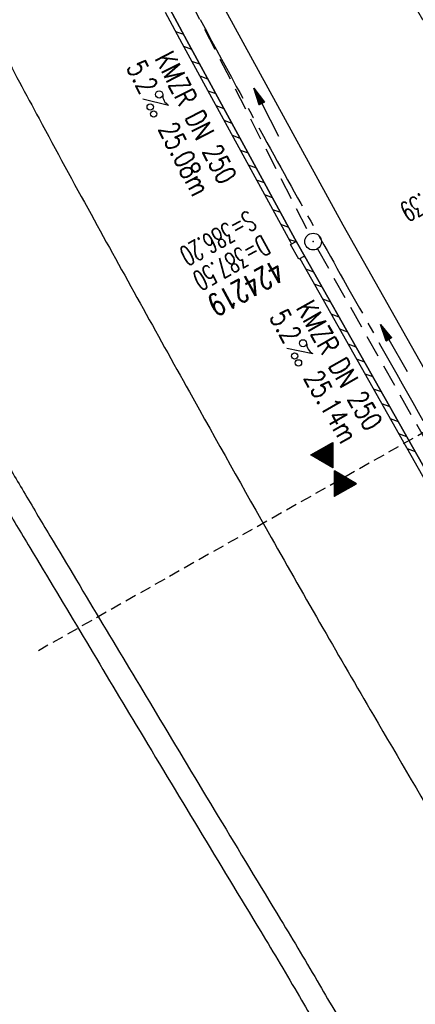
# Model space of a CAD drawing. Extents: x 450316 to 454644, y 428795 to 436505.
# Tile 146 of 256: x 453449 to 453485, y 432773 to 432861. Entities that reach past the tile are written whole.
import ezdxf
from ezdxf.enums import TextEntityAlignment as Align

# ---------------------------------------------------------------- set-up
doc = ezdxf.new("R2010")
doc.units = 0
doc.header["$LTSCALE"] = 2
doc.header["$MEASUREMENT"] = 0
for name, pattern in [('ACHSE', [5.5, 4, -0.5, 0.5, -0.5]), ('AUSGEZOGEN', [0]), ('GESTRICH-X2', [1.5, 1, -0.5]), ('GESTRICHELT', [0.75, 0.5, -0.25])]:
    doc.linetypes.add(name, pattern=pattern)
doc.layers.get('0').update_dxf_attribs({"linetype": 'CONTINUOUS'})
for name, color, linetype in [('ACHSETOP', 1, 'ACHSE'), ('FBR', 8, 'CONTINUOUS'), ('GEF', 1, 'AUSGEZOGEN'), ('HEKTOM', 1, 'GESTRICHELT'), ('KANAL', 7, 'GESTRICH-X2'), ('PFEIL', 7, 'CONTINUOUS'), ('RINNE', 8, 'CONTINUOUS'), ('SCHACHTNR', 6, 'CONTINUOUS'), ('TEXTO', 4, 'CONTINUOUS'), ('TEXTU', 4, 'CONTINUOUS'), ('WEG', 8, 'AUSGEZOGEN')]:
    doc.layers.add(name, color=color, linetype=linetype)
doc.styles.add('ROMANS', font='romans.shx', dxfattribs={"width": 0.8})

# ---------------------------------------------------------------- blocks, each defined once
blk = doc.blocks.new('PROM')
blk.add_line((1.566, 1.817), (0.019, 0.015))
for centre, radius in [((0.317, 1.51), 0.317), ((0.943, 0.291), 0.283), ((1.645, 0.287), 0.283)]:
    blk.add_circle(centre, radius)
blk.add_arc((0.992, 2.682), 1.033, 239.14139, 303.35492)
blk = doc.blocks.new('PFEIL2')
at = {"color": 0}
for p, q in [((0.88, 0.002), (-2.401, -0.012)), ((0.881, -0.271), (0.879, 0.276)), ((0.879, 0.276), (2.429, 0.009)), ((0.911, 0.27), (0.879, 0.265)), ((0.965, 0.261), (0.879, 0.246)), ((1.019, 0.252), (0.879, 0.228)), ((1.073, 0.242), (0.879, 0.209)), ((1.127, 0.233), (0.879, 0.191)), ((1.181, 0.224), (0.879, 0.172)), ((1.235, 0.214), (0.879, 0.154)), ((1.289, 0.205), (0.879, 0.135)), ((1.343, 0.196), (0.879, 0.117)), ((1.397, 0.187), (0.879, 0.098)), ((1.451, 0.177), (0.879, 0.08)), ((1.505, 0.168), (0.879, 0.061)), ((1.559, 0.159), (0.88, 0.043)), ((1.613, 0.149), (0.88, 0.024)), ((1.668, 0.14), (0.88, 0.006)), ((1.722, 0.131), (0.88, -0.013)), ((1.776, 0.121), (0.88, -0.031)), ((1.83, 0.112), (0.88, -0.05)), ((1.884, 0.103), (0.88, -0.068)), ((1.938, 0.094), (0.88, -0.087)), ((1.992, 0.084), (0.88, -0.105)), ((2.046, 0.075), (0.88, -0.124)), ((2.1, 0.066), (0.88, -0.142)), ((2.154, 0.056), (0.88, -0.161)), ((2.208, 0.047), (0.88, -0.179)), ((2.262, 0.038), (0.881, -0.198)), ((2.316, 0.029), (0.881, -0.216)), ((2.37, 0.019), (0.881, -0.235)), ((2.424, 0.01), (0.881, -0.253)), ((2.429, 0.009), (0.881, -0.271))]:
    blk.add_line(p, q, dxfattribs=at)
blk = doc.blocks.new('GST')
at = {"color": 0}
blk.add_circle((0, 0), 0.75, dxfattribs=at)
blk.add_point((0, 0), dxfattribs=at)
blk = doc.blocks.new('*X36')
at = {"color": 0}
for p, q in [((379.636, 182.407), (379.645, 182.415)), ((379.64, 182.401), (379.654, 182.415)), ((379.643, 182.395), (379.663, 182.415)), ((379.646, 182.39), (379.672, 182.415)), ((379.649, 182.384), (379.68, 182.415)), ((379.653, 182.379), (379.689, 182.415)), ((379.656, 182.373), (379.698, 182.415)), ((379.659, 182.367), (379.707, 182.415)), ((379.662, 182.362), (379.716, 182.415)), ((379.665, 182.356), (379.725, 182.415)), ((379.669, 182.351), (379.733, 182.415)), ((379.672, 182.345), (379.742, 182.415)), ((379.675, 182.339), (379.751, 182.415)), ((379.678, 182.334), (379.76, 182.415)), ((379.682, 182.328), (379.769, 182.415)), ((379.685, 182.323), (379.778, 182.415)), ((379.688, 182.317), (379.786, 182.415)), ((379.691, 182.311), (379.795, 182.415)), ((379.695, 182.306), (379.804, 182.415)), ((379.698, 182.3), (379.813, 182.415)), ((379.701, 182.295), (379.822, 182.415)), ((379.704, 182.289), (379.831, 182.415)), ((379.708, 182.283), (379.839, 182.415)), ((379.711, 182.278), (379.848, 182.415)), ((379.714, 182.272), (379.857, 182.415)), ((379.717, 182.267), (379.866, 182.415)), ((379.72, 182.261), (379.875, 182.415)), ((379.724, 182.255), (379.884, 182.415)), ((379.727, 182.25), (379.892, 182.415)), ((379.73, 182.244), (379.901, 182.415)), ((379.733, 182.239), (379.91, 182.415)), ((379.737, 182.233), (379.919, 182.415)), ((379.74, 182.227), (379.928, 182.415)), ((379.743, 182.222), (379.937, 182.415)), ((379.746, 182.216), (379.946, 182.415)), ((379.75, 182.21), (379.954, 182.415)), ((379.753, 182.205), (379.963, 182.415)), ((379.756, 182.199), (379.972, 182.415)), ((379.759, 182.194), (379.981, 182.415)), ((379.763, 182.188), (379.99, 182.415)), ((379.766, 182.182), (379.999, 182.415)), ((379.769, 182.177), (380.007, 182.415)), ((379.772, 182.171), (380.016, 182.415)), ((379.775, 182.166), (380.025, 182.415)), ((379.779, 182.16), (380.034, 182.415)), ((379.782, 182.154), (380.043, 182.415)), ((379.785, 182.149), (380.052, 182.415)), ((379.788, 182.143), (380.06, 182.415)), ((379.792, 182.138), (380.069, 182.415)), ((379.795, 182.132), (380.078, 182.415)), ((379.798, 182.126), (380.087, 182.415)), ((379.801, 182.121), (380.096, 182.415)), ((379.805, 182.115), (380.105, 182.415)), ((379.808, 182.11), (380.113, 182.415)), ((379.811, 182.104), (380.122, 182.415)), ((379.814, 182.098), (380.131, 182.415)), ((379.818, 182.093), (380.14, 182.415)), ((379.821, 182.087), (380.149, 182.415)), ((379.824, 182.082), (380.158, 182.415)), ((379.827, 182.076), (380.166, 182.415)), ((379.83, 182.07), (380.175, 182.415)), ((379.834, 182.065), (380.184, 182.415)), ((379.837, 182.059), (380.193, 182.415)), ((379.84, 182.054), (380.202, 182.415)), ((379.843, 182.048), (380.211, 182.415)), ((379.847, 182.042), (380.22, 182.415)), ((379.85, 182.037), (380.228, 182.415)), ((379.853, 182.031), (380.237, 182.415)), ((379.856, 182.026), (380.246, 182.415)), ((379.86, 182.02), (380.255, 182.415)), ((379.863, 182.014), (380.264, 182.415)), ((379.866, 182.009), (380.273, 182.415)), ((379.869, 182.003), (380.281, 182.415)), ((379.873, 181.998), (380.29, 182.415)), ((379.876, 181.992), (380.299, 182.415)), ((379.879, 181.986), (380.308, 182.415)), ((379.882, 181.981), (380.317, 182.415)), ((379.885, 181.975), (380.326, 182.415)), ((379.889, 181.97), (380.334, 182.415)), ((379.892, 181.964), (380.343, 182.415)), ((379.895, 181.958), (380.352, 182.415)), ((379.898, 181.953), (380.361, 182.415)), ((379.902, 181.947), (380.37, 182.415)), ((379.905, 181.942), (380.379, 182.415)), ((379.908, 181.936), (380.387, 182.415)), ((379.911, 181.93), (380.396, 182.415)), ((379.915, 181.925), (380.405, 182.415)), ((379.918, 181.919), (380.414, 182.415)), ((379.921, 181.914), (380.423, 182.415)), ((379.924, 181.908), (380.432, 182.415)), ((379.928, 181.902), (380.44, 182.415)), ((379.931, 181.897), (380.449, 182.415)), ((379.934, 181.891), (380.458, 182.415)), ((379.937, 181.885), (380.467, 182.415)), ((379.94, 181.88), (380.476, 182.415)), ((379.944, 181.874), (380.485, 182.415)), ((379.947, 181.869), (380.494, 182.415)), ((379.95, 181.863), (380.502, 182.415)), ((379.953, 181.857), (380.511, 182.415)), ((379.957, 181.852), (380.52, 182.415)), ((379.96, 181.846), (380.529, 182.415)), ((379.963, 181.841), (380.538, 182.415)), ((379.966, 181.835), (380.547, 182.415)), ((379.97, 181.829), (380.555, 182.415)), ((379.973, 181.824), (380.564, 182.415)), ((379.976, 181.818), (380.573, 182.415)), ((379.979, 181.813), (380.582, 182.415)), ((379.983, 181.807), (380.591, 182.415)), ((379.986, 181.801), (380.6, 182.415)), ((379.989, 181.796), (380.608, 182.415)), ((379.992, 181.79), (380.617, 182.415)), ((379.995, 181.785), (380.626, 182.415)), ((379.999, 181.779), (380.635, 182.415)), ((380.002, 181.773), (380.644, 182.415)), ((380.005, 181.768), (380.653, 182.415)), ((380.008, 181.762), (380.661, 182.415)), ((380.012, 181.757), (380.67, 182.415)), ((380.015, 181.751), (380.679, 182.415)), ((380.018, 181.745), (380.688, 182.415)), ((380.021, 181.74), (380.697, 182.415)), ((380.025, 181.734), (380.706, 182.415)), ((380.028, 181.729), (380.714, 182.415)), ((380.031, 181.723), (380.723, 182.415)), ((380.034, 181.717), (380.732, 182.415)), ((380.038, 181.712), (380.741, 182.415)), ((380.041, 181.706), (380.75, 182.415)), ((380.044, 181.701), (380.759, 182.415)), ((380.047, 181.695), (380.768, 182.415)), ((380.05, 181.689), (380.776, 182.415)), ((380.054, 181.684), (380.785, 182.415)), ((380.057, 181.678), (380.794, 182.415)), ((380.06, 181.673), (380.803, 182.415)), ((380.063, 181.667), (380.812, 182.415)), ((380.067, 181.661), (380.821, 182.415)), ((380.07, 181.656), (380.829, 182.415)), ((380.073, 181.65), (380.838, 182.415)), ((380.076, 181.645), (380.847, 182.415)), ((380.08, 181.639), (380.856, 182.415)), ((380.083, 181.633), (380.865, 182.415)), ((380.086, 181.628), (380.874, 182.415)), ((380.089, 181.622), (380.882, 182.415)), ((380.093, 181.617), (380.891, 182.415)), ((380.096, 181.611), (380.9, 182.415)), ((380.099, 181.605), (380.909, 182.415)), ((380.102, 181.6), (380.918, 182.415)), ((380.105, 181.594), (380.927, 182.415)), ((380.109, 181.588), (380.935, 182.415)), ((380.112, 181.583), (380.944, 182.415)), ((380.115, 181.577), (380.953, 182.415)), ((380.118, 181.572), (380.962, 182.415)), ((380.122, 181.566), (380.971, 182.415)), ((380.125, 181.56), (380.98, 182.415)), ((380.128, 181.555), (380.988, 182.415)), ((380.131, 181.549), (380.997, 182.415)), ((380.135, 181.544), (381.006, 182.415)), ((380.138, 181.538), (381.015, 182.415)), ((380.141, 181.532), (381.024, 182.415)), ((380.144, 181.527), (381.033, 182.415)), ((380.148, 181.521), (381.042, 182.415)), ((380.151, 181.516), (381.05, 182.415)), ((380.154, 181.51), (381.059, 182.415)), ((380.157, 181.504), (381.068, 182.415)), ((380.16, 181.499), (381.077, 182.415)), ((380.164, 181.493), (381.086, 182.415)), ((380.167, 181.488), (381.095, 182.415)), ((380.17, 181.482), (381.103, 182.415)), ((380.173, 181.476), (381.112, 182.415)), ((380.177, 181.471), (381.121, 182.415)), ((380.18, 181.465), (381.13, 182.415)), ((380.183, 181.46), (381.139, 182.415)), ((380.186, 181.454), (381.148, 182.415)), ((380.19, 181.448), (381.156, 182.415)), ((380.193, 181.443), (381.165, 182.415)), ((380.196, 181.437), (381.174, 182.415)), ((380.199, 181.432), (381.183, 182.415)), ((380.203, 181.426), (381.192, 182.415)), ((380.206, 181.42), (381.201, 182.415)), ((380.209, 181.415), (381.209, 182.415)), ((380.212, 181.409), (381.218, 182.415)), ((380.215, 181.404), (381.227, 182.415)), ((380.219, 181.398), (381.236, 182.415)), ((380.222, 181.392), (381.245, 182.415)), ((380.225, 181.387), (381.254, 182.415)), ((380.228, 181.381), (381.262, 182.415)), ((380.232, 181.376), (381.271, 182.415)), ((380.235, 181.37), (381.28, 182.415)), ((380.238, 181.364), (381.289, 182.415)), ((380.241, 181.359), (381.298, 182.415)), ((380.245, 181.353), (381.307, 182.415)), ((380.248, 181.348), (381.316, 182.415)), ((380.251, 181.342), (381.324, 182.415)), ((380.254, 181.336), (381.333, 182.415)), ((380.258, 181.331), (381.342, 182.415)), ((380.261, 181.325), (381.351, 182.415)), ((380.27, 181.308), (381.344, 182.382)), ((380.274, 181.303), (381.332, 182.361)), ((380.277, 181.297), (381.32, 182.34)), ((380.28, 181.292), (381.308, 182.32)), ((380.283, 181.286), (381.296, 182.299)), ((380.287, 181.28), (381.284, 182.278)), ((380.29, 181.275), (381.272, 182.257)), ((380.293, 181.269), (381.26, 182.236)), ((380.296, 181.263), (381.248, 182.215)), ((380.3, 181.258), (381.236, 182.194)), ((380.303, 181.252), (381.224, 182.173)), ((380.306, 181.247), (381.212, 182.152)), ((380.309, 181.241), (381.2, 182.131)), ((380.313, 181.235), (381.187, 182.11)), ((380.316, 181.23), (381.175, 182.089)), ((380.319, 181.224), (381.163, 182.069)), ((380.322, 181.219), (381.151, 182.048)), ((380.325, 181.213), (381.139, 182.027)), ((380.329, 181.207), (381.127, 182.006)), ((380.332, 181.202), (381.115, 181.985)), ((380.335, 181.196), (381.103, 181.964)), ((380.338, 181.191), (381.091, 181.943)), ((380.342, 181.185), (381.079, 181.922)), ((380.345, 181.179), (381.067, 181.901)), ((380.348, 181.174), (381.055, 181.88)), ((380.351, 181.168), (381.043, 181.859)), ((380.355, 181.163), (381.031, 181.839)), ((380.358, 181.157), (381.018, 181.818)), ((380.361, 181.151), (381.006, 181.797)), ((380.364, 181.146), (380.994, 181.776)), ((380.368, 181.14), (380.982, 181.755)), ((380.371, 181.135), (380.97, 181.734)), ((380.374, 181.129), (380.958, 181.713)), ((380.377, 181.123), (380.946, 181.692)), ((380.38, 181.118), (380.934, 181.671)), ((380.384, 181.112), (380.922, 181.65)), ((380.387, 181.107), (380.91, 181.629)), ((380.39, 181.101), (380.898, 181.608)), ((380.393, 181.095), (380.886, 181.588)), ((380.397, 181.09), (380.874, 181.567)), ((380.4, 181.084), (380.861, 181.546)), ((380.403, 181.079), (380.849, 181.525)), ((380.406, 181.073), (380.837, 181.504)), ((380.41, 181.067), (380.825, 181.483)), ((380.413, 181.062), (380.813, 181.462)), ((380.416, 181.056), (380.801, 181.441)), ((380.419, 181.051), (380.789, 181.42)), ((380.423, 181.045), (380.777, 181.399)), ((380.426, 181.039), (380.765, 181.378)), ((380.429, 181.034), (380.753, 181.358)), ((380.432, 181.028), (380.741, 181.337)), ((380.435, 181.023), (380.729, 181.316)), ((380.439, 181.017), (380.717, 181.295)), ((380.442, 181.011), (380.705, 181.274)), ((380.353, 180.419), (380.536, 180.602)), ((380.365, 180.44), (380.533, 180.607)), ((380.377, 180.461), (380.53, 180.613)), ((380.389, 180.481), (380.526, 180.618)), ((380.401, 180.502), (380.523, 180.624)), ((380.414, 180.523), (380.52, 180.63)), ((380.426, 180.544), (380.517, 180.635)), ((380.438, 180.565), (380.513, 180.641)), ((380.445, 181.006), (380.692, 181.253)), ((380.448, 181), (380.68, 181.232)), ((380.45, 180.586), (380.51, 180.646)), ((380.452, 180.995), (380.668, 181.211)), ((380.455, 180.989), (380.656, 181.19)), ((380.458, 180.983), (380.644, 181.169)), ((380.461, 180.978), (380.632, 181.148)), ((380.462, 180.607), (380.507, 180.652)), ((380.465, 180.972), (380.62, 181.127)), ((380.468, 180.966), (380.608, 181.107)), ((380.471, 180.961), (380.596, 181.086)), ((380.474, 180.955), (380.584, 181.065)), ((380.474, 180.628), (380.504, 180.658)), ((380.478, 180.95), (380.572, 181.044)), ((380.481, 180.944), (380.56, 181.023)), ((380.484, 180.938), (380.548, 181.002)), ((380.486, 180.649), (380.5, 180.663)), ((380.487, 180.933), (380.535, 180.981)), ((380.49, 180.927), (380.523, 180.96)), ((380.494, 180.922), (380.511, 180.939)), ((379.629, 179.164), (380.73, 180.265)), ((379.641, 179.185), (380.727, 180.271)), ((379.642, 179.169), (380.733, 180.26)), ((379.651, 179.169), (380.737, 180.254)), ((379.653, 179.206), (380.724, 180.277)), ((379.66, 179.169), (380.74, 180.249)), ((379.665, 179.227), (380.72, 180.282)), ((379.669, 179.169), (380.743, 180.243)), ((379.677, 179.248), (380.717, 180.288)), ((379.678, 179.169), (380.746, 180.237)), ((379.686, 179.169), (380.75, 180.232)), ((379.689, 179.269), (380.714, 180.293)), ((379.695, 179.169), (380.753, 180.226)), ((379.701, 179.289), (380.711, 180.299)), ((379.704, 179.169), (380.756, 180.221)), ((379.713, 179.31), (380.708, 180.305)), ((379.713, 179.169), (380.759, 180.215)), ((379.722, 179.169), (380.763, 180.209)), ((379.725, 179.331), (380.704, 180.31)), ((379.731, 179.169), (380.766, 180.204)), ((379.737, 179.352), (380.701, 180.316)), ((379.739, 179.169), (380.769, 180.198)), ((379.748, 179.169), (380.772, 180.193)), ((379.749, 179.373), (380.698, 180.321)), ((379.757, 179.169), (380.775, 180.187)), ((379.762, 179.394), (380.695, 180.327)), ((379.766, 179.169), (380.779, 180.181)), ((379.774, 179.415), (380.691, 180.333)), ((379.775, 179.169), (380.782, 180.176)), ((379.784, 179.169), (380.785, 180.17)), ((379.786, 179.436), (380.688, 180.338)), ((379.792, 179.169), (380.788, 180.165)), ((379.798, 179.457), (380.685, 180.344)), ((379.801, 179.169), (380.792, 180.159)), ((379.81, 179.478), (380.682, 180.349)), ((379.81, 179.169), (380.795, 180.153)), ((379.819, 179.169), (380.798, 180.148)), ((379.822, 179.499), (380.678, 180.355)), ((379.828, 179.169), (380.801, 180.142)), ((379.834, 179.519), (380.675, 180.361)), ((379.837, 179.169), (380.805, 180.137)), ((379.845, 179.169), (380.808, 180.131)), ((379.846, 179.54), (380.672, 180.366)), ((379.854, 179.169), (380.811, 180.125)), ((379.858, 179.561), (380.669, 180.372)), ((379.863, 179.169), (380.814, 180.12)), ((379.87, 179.582), (380.665, 180.378)), ((379.872, 179.169), (380.818, 180.114)), ((379.881, 179.169), (380.821, 180.109)), ((379.882, 179.603), (380.662, 180.383)), ((379.89, 179.169), (380.824, 180.103)), ((379.894, 179.624), (380.659, 180.389)), ((379.899, 179.169), (380.827, 180.097)), ((379.906, 179.645), (380.656, 180.394)), ((379.907, 179.169), (380.83, 180.092)), ((379.916, 179.169), (380.834, 180.086)), ((379.919, 179.666), (380.653, 180.4)), ((379.925, 179.169), (380.837, 180.081)), ((379.931, 179.687), (380.649, 180.406)), ((379.934, 179.169), (380.84, 180.075)), ((379.943, 179.708), (380.646, 180.411)), ((379.943, 179.169), (380.843, 180.069)), ((379.952, 179.169), (380.847, 180.064)), ((379.955, 179.729), (380.643, 180.417)), ((379.96, 179.169), (380.85, 180.058)), ((379.967, 179.75), (380.64, 180.422)), ((379.969, 179.169), (380.853, 180.052)), ((379.978, 179.169), (380.856, 180.047)), ((379.979, 179.77), (380.636, 180.428)), ((379.987, 179.169), (380.86, 180.041)), ((379.991, 179.791), (380.633, 180.434)), ((379.996, 179.169), (380.863, 180.036)), ((380.003, 179.812), (380.63, 180.439)), ((380.005, 179.169), (380.866, 180.03)), ((380.013, 179.169), (380.869, 180.024)), ((380.015, 179.833), (380.627, 180.445)), ((380.022, 179.169), (380.873, 180.019)), ((380.027, 179.854), (380.623, 180.45)), ((380.031, 179.169), (380.876, 180.013)), ((380.039, 179.875), (380.62, 180.456)), ((380.04, 179.169), (380.879, 180.008)), ((380.049, 179.169), (380.882, 180.002)), ((380.051, 179.896), (380.617, 180.462)), ((380.058, 179.169), (380.885, 179.996)), ((380.063, 179.917), (380.614, 180.467)), ((380.066, 179.169), (380.889, 179.991)), ((380.075, 179.938), (380.61, 180.473)), ((380.075, 179.169), (380.892, 179.985)), ((380.084, 179.169), (380.895, 179.98)), ((380.088, 179.959), (380.607, 180.478)), ((380.093, 179.169), (380.898, 179.974)), ((380.1, 179.98), (380.604, 180.484)), ((380.102, 179.169), (380.902, 179.968)), ((380.111, 179.169), (380.905, 179.963)), ((380.112, 180), (380.601, 180.49)), ((380.119, 179.169), (380.908, 179.957)), ((380.124, 180.021), (380.598, 180.495)), ((380.128, 179.169), (380.911, 179.952)), ((380.136, 180.042), (380.594, 180.501)), ((380.137, 179.169), (380.915, 179.946)), ((380.146, 179.169), (380.918, 179.94)), ((380.148, 180.063), (380.591, 180.506)), ((380.155, 179.169), (380.921, 179.935)), ((380.16, 180.084), (380.588, 180.512)), ((380.164, 179.169), (380.924, 179.929)), ((380.172, 180.105), (380.585, 180.518)), ((380.184, 180.126), (380.581, 180.523)), ((380.196, 180.147), (380.578, 180.529)), ((380.208, 180.168), (380.575, 180.534)), ((380.22, 180.189), (380.572, 180.54)), ((380.232, 180.21), (380.568, 180.546)), ((380.245, 180.231), (380.565, 180.551)), ((380.257, 180.251), (380.562, 180.557)), ((380.269, 180.272), (380.559, 180.562)), ((380.281, 180.293), (380.555, 180.568)), ((380.293, 180.314), (380.552, 180.574)), ((380.305, 180.335), (380.549, 180.579)), ((380.317, 180.356), (380.546, 180.585)), ((380.329, 180.377), (380.543, 180.59)), ((380.341, 180.398), (380.539, 180.596)), ((380.173, 179.169), (380.928, 179.924)), ((380.181, 179.169), (380.931, 179.918)), ((380.19, 179.169), (380.934, 179.912)), ((380.199, 179.169), (380.937, 179.907)), ((380.208, 179.169), (380.94, 179.901)), ((380.217, 179.169), (380.944, 179.896)), ((380.226, 179.169), (380.947, 179.89)), ((380.234, 179.169), (380.95, 179.884)), ((380.243, 179.169), (380.953, 179.879)), ((380.252, 179.169), (380.957, 179.873)), ((380.261, 179.169), (380.96, 179.868)), ((380.27, 179.169), (380.963, 179.862)), ((380.279, 179.169), (380.966, 179.856)), ((380.287, 179.169), (380.97, 179.851)), ((380.296, 179.169), (380.973, 179.845)), ((380.305, 179.169), (380.976, 179.84)), ((380.314, 179.169), (380.979, 179.834)), ((380.323, 179.169), (380.983, 179.828)), ((380.332, 179.169), (380.986, 179.823)), ((380.34, 179.169), (380.989, 179.817)), ((380.349, 179.169), (380.992, 179.812)), ((380.358, 179.169), (380.995, 179.806)), ((380.367, 179.169), (380.999, 179.8)), ((380.376, 179.169), (381.002, 179.795)), ((380.385, 179.169), (381.005, 179.789)), ((380.394, 179.169), (381.008, 179.784)), ((380.402, 179.169), (381.012, 179.778)), ((380.411, 179.169), (381.015, 179.772)), ((380.42, 179.169), (381.018, 179.767)), ((380.429, 179.169), (381.021, 179.761)), ((380.438, 179.169), (381.025, 179.756)), ((380.447, 179.169), (381.028, 179.75)), ((380.455, 179.169), (381.031, 179.744)), ((380.464, 179.169), (381.034, 179.739)), ((380.473, 179.169), (381.038, 179.733)), ((380.482, 179.169), (381.041, 179.727)), ((380.491, 179.169), (381.044, 179.722)), ((380.5, 179.169), (381.047, 179.716)), ((380.508, 179.169), (381.05, 179.711)), ((380.517, 179.169), (381.054, 179.705)), ((380.526, 179.169), (381.057, 179.699)), ((380.535, 179.169), (381.06, 179.694)), ((380.544, 179.169), (381.063, 179.688)), ((380.553, 179.169), (381.067, 179.683)), ((380.561, 179.169), (381.07, 179.677)), ((380.57, 179.169), (381.073, 179.671)), ((380.579, 179.169), (381.076, 179.666)), ((380.588, 179.169), (381.08, 179.66)), ((380.597, 179.169), (381.083, 179.655)), ((380.606, 179.169), (381.086, 179.649)), ((380.614, 179.169), (381.089, 179.643)), ((380.623, 179.169), (381.093, 179.638)), ((380.632, 179.169), (381.096, 179.632)), ((380.641, 179.169), (381.099, 179.627)), ((380.65, 179.169), (381.102, 179.621)), ((380.659, 179.169), (381.105, 179.615)), ((380.668, 179.169), (381.109, 179.61)), ((380.676, 179.169), (381.112, 179.604)), ((380.685, 179.169), (381.115, 179.599)), ((380.694, 179.169), (381.118, 179.593)), ((380.703, 179.169), (381.122, 179.587)), ((380.712, 179.169), (381.125, 179.582)), ((380.721, 179.169), (381.128, 179.576)), ((380.729, 179.169), (381.131, 179.571)), ((380.738, 179.169), (381.135, 179.565)), ((380.747, 179.169), (381.138, 179.559)), ((380.756, 179.169), (381.141, 179.554)), ((380.765, 179.169), (381.144, 179.548)), ((380.774, 179.169), (381.148, 179.543)), ((380.782, 179.169), (381.151, 179.537)), ((380.791, 179.169), (381.154, 179.531)), ((380.8, 179.169), (381.157, 179.526)), ((380.809, 179.169), (381.16, 179.52)), ((380.818, 179.169), (381.164, 179.515)), ((380.827, 179.169), (381.167, 179.509)), ((380.835, 179.169), (381.17, 179.503)), ((380.844, 179.169), (381.173, 179.498)), ((380.853, 179.169), (381.177, 179.492)), ((380.862, 179.169), (381.18, 179.487)), ((380.871, 179.169), (381.183, 179.481)), ((380.88, 179.169), (381.186, 179.475)), ((380.888, 179.169), (381.19, 179.47)), ((380.897, 179.169), (381.193, 179.464)), ((380.906, 179.169), (381.196, 179.459)), ((380.915, 179.169), (381.199, 179.453)), ((380.924, 179.169), (381.203, 179.447)), ((380.933, 179.169), (381.206, 179.442)), ((380.942, 179.169), (381.209, 179.436)), ((380.95, 179.169), (381.212, 179.43)), ((380.959, 179.169), (381.215, 179.425)), ((380.968, 179.169), (381.219, 179.419)), ((380.977, 179.169), (381.222, 179.414)), ((380.986, 179.169), (381.225, 179.408)), ((380.995, 179.169), (381.228, 179.402)), ((381.003, 179.169), (381.232, 179.397)), ((381.012, 179.169), (381.235, 179.391)), ((381.021, 179.169), (381.238, 179.386)), ((381.03, 179.169), (381.241, 179.38)), ((381.039, 179.169), (381.245, 179.374)), ((381.048, 179.169), (381.248, 179.369)), ((381.056, 179.169), (381.251, 179.363)), ((381.065, 179.169), (381.254, 179.358)), ((381.074, 179.169), (381.258, 179.352)), ((381.083, 179.169), (381.261, 179.346)), ((381.092, 179.169), (381.264, 179.341)), ((381.101, 179.169), (381.267, 179.335)), ((381.109, 179.169), (381.27, 179.33)), ((381.118, 179.169), (381.274, 179.324)), ((381.127, 179.169), (381.277, 179.318)), ((381.136, 179.169), (381.28, 179.313)), ((381.145, 179.169), (381.283, 179.307)), ((381.154, 179.169), (381.287, 179.302)), ((381.162, 179.169), (381.29, 179.296)), ((381.171, 179.169), (381.293, 179.29)), ((381.18, 179.169), (381.296, 179.285)), ((381.189, 179.169), (381.3, 179.279)), ((381.198, 179.169), (381.303, 179.274)), ((381.207, 179.169), (381.306, 179.268)), ((381.216, 179.169), (381.309, 179.262)), ((381.224, 179.169), (381.313, 179.257)), ((381.233, 179.169), (381.316, 179.251)), ((381.242, 179.169), (381.319, 179.246)), ((381.251, 179.169), (381.322, 179.24)), ((381.26, 179.169), (381.325, 179.234)), ((381.269, 179.169), (381.329, 179.229)), ((381.277, 179.169), (381.332, 179.223)), ((381.286, 179.169), (381.335, 179.218)), ((381.295, 179.169), (381.338, 179.212)), ((381.304, 179.169), (381.342, 179.206)), ((381.313, 179.169), (381.345, 179.201)), ((381.322, 179.169), (381.348, 179.195)), ((381.33, 179.169), (381.351, 179.19)), ((381.339, 179.169), (381.355, 179.184)), ((381.348, 179.169), (381.358, 179.178))]:
    blk.add_line(p, q, dxfattribs=at)
blk = doc.blocks.new('TIEFP')
at = {"color": 0}
for points in [[(0.005, 0.151), (-1.131, 2.118), (1.141, 2.118)], [(0.005, -0.172), (-1.131, -2.139), (1.141, -2.139)]]:
    blk.add_lwpolyline(points, close=True, dxfattribs=at)
at = {"color": 0, "xscale": 1.311372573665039, "yscale": 1.311372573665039, "zscale": 1.311372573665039}
blk.add_blockref('*X36', (-498.969, -237.096), dxfattribs=at)

msp = doc.modelspace()

# ---------------------------------------------------------------- linework, layer by layer
msp.add_lwpolyline([(453473.928, 432841.105), (453474.657, 432839.79), (453474.147, 432839.508), (453473.419, 432840.822)], close=True)
at = {"layer": 'ACHSETOP', "flags": 128}
msp.add_lwpolyline([(451271.766, 435019.042, -0.000001), (451272.365, 435018.353, -0.000032), (451272.387, 435018.328), (451288.791, 434999.463, -0.000002), (451296.993, 434990.03, 0.000007), (451305.195, 434980.597, 0.000007), (451313.397, 434971.165, -0.000007), (451321.599, 434961.732, -0.000007), (451329.801, 434952.299, 0.000007), (451338.003, 434942.866, 0.000007), (451346.205, 434933.433, -0.000007), (451354.407, 434924.001, -0.000007), (451362.609, 434914.568, 0.000011), (451370.811, 434905.135, 0.000001), (451379.013, 434895.702, 0.000001), (451387.215, 434886.27), (451403.62, 434867.404), (451420.024, 434848.539), (451436.428, 434829.674, -0.000013), (451444.63, 434820.241, 0.000007), (451452.832, 434810.808, 0.000007), (451461.034, 434801.376, -0.000007), (451469.236, 434791.943, -0.000007), (451477.438, 434782.51, 0.000007), (451485.64, 434773.077, 0.000007), (451493.842, 434763.645, -0.000007), (451502.044, 434754.212, -0.000007), (451510.246, 434744.779, 0.000007), (451518.448, 434735.346, 0.000007), (451526.65, 434725.914, -0.000007), (451534.852, 434716.481, -0.000007), (451543.054, 434707.048, 0.000011), (451551.256, 434697.615, 0.000001), (451559.458, 434688.182, 0.000001), (451567.66, 434678.75), (451584.065, 434659.884, -0.000001), (451592.267, 434650.452, -0.000001), (451600.469, 434641.019, -0.000011), (451608.671, 434631.586, 0.000013), (451616.873, 434622.153), (451633.277, 434603.288), (451649.681, 434584.423, -0.000013), (451657.883, 434574.99, 0.000007), (451666.085, 434565.557, 0.000007), (451674.287, 434556.124, -0.000007), (451682.489, 434546.692, -0.000007), (451690.691, 434537.259, 0.000006), (451698.893, 434527.826), (451715.297, 434508.961, -0.000015), (451721.01, 434502.39, 0.000008), (451726.723, 434495.82, 0.000958), (451727.518, 434494.909, 0.000181), (451731.723, 434490.114, 0.003894), (451738.179, 434482.871, 0.00247), (451748.503, 434471.583, 0.003793), (451756.233, 434463.34, 0.003129), (451765.742, 434453.478, 0.00313), (451774.532, 434444.586, 0.003132), (451783.429, 434435.81, 0.003134), (451792.435, 434427.146, 0.003132), (451801.553, 434418.591, 0.003131), (451810.774, 434410.155, 0.00313), (451820.102, 434401.832, 0.003133), (451829.541, 434393.621, 0.003138), (451839.066, 434385.542, 0.003131), (451848.69, 434377.585, 0.003125), (451858.432, 434369.733, 0.003124), (451868.271, 434362.004, 0.00313), (451878.187, 434354.413, 0.003138), (451888.199, 434346.945, 0.003133), (451898.32, 434339.593, 0.003131), (451908.525, 434332.373, 0.003131), (451918.818, 434325.282, 0.003132), (451929.206, 434318.316, 0.003136), (451939.668, 434311.489, 0.00313), (451950.209, 434304.797, 0.003123), (451960.857, 434298.223, 0.003128), (451971.589, 434291.781, 0.003137), (451982.371, 434285.491, 0.003139), (451993.235, 434279.335, 0.003133), (452004.198, 434273.303, 0.003123), (452015.227, 434267.413, 0.003125), (452026.323, 434261.665, 0.003132), (452037.503, 434256.05, 0.003138), (452048.733, 434250.584, 0.003134), (452060.02, 434245.265, 0.003122), (452071.413, 434240.069, 0.003127), (452083.62, 434234.685, 0.003578), (452094.349, 434230.124, 0.002702), (452108.409, 434224.354, 0.004189), (452117.528, 434220.758, 0.00053), (452126.341, 434217.378, 0.001569), (452129.323, 434216.249, 0.000008), (452135.115, 434214.077, -0.000025), (452140.907, 434211.904), (452164.314, 434203.123, 0.000006), (452176.018, 434198.733, -0.000007), (452187.722, 434194.343), (452211.129, 434185.563), (452234.536, 434176.783, -0.000012), (452246.24, 434172.393, 0.000007), (452257.944, 434168.002, 0.000002), (452265.746, 434165.075, 0.000001), (452281.351, 434159.222, 0.000005), (452293.055, 434154.832, -0.000007), (452304.759, 434150.442, -0.000019), (452316.463, 434146.052, 0.000015), (452328.166, 434141.661, 0.000002), (452338.097, 434137.936, 0.000001), (452351.573, 434132.881, 0.000004), (452363.277, 434128.491, -0.000006), (452374.981, 434124.101, -0.00002), (452386.684, 434119.71, 0.00002), (452398.388, 434115.32, 0.000006), (452410.092, 434110.93, -0.000004), (452421.796, 434106.54, -0.000001), (452435.272, 434101.485, -0.000002), (452445.203, 434097.76, -0.000015), (452456.906, 434093.369, 0.000019), (452468.61, 434088.979, 0.000007), (452480.314, 434084.589, -0.000006), (452492.018, 434080.199, -0.000002), (452503.721, 434075.809, 0.000002), (452515.425, 434071.419, 0.000006), (452527.129, 434067.029, -0.000007), (452538.833, 434062.639, -0.000019), (452550.536, 434058.248, 0.000015), (452562.24, 434053.858, 0.000002), (452572.171, 434050.133, 0.000001), (452585.647, 434045.078, 0.000004), (452597.351, 434040.688, -0.000006), (452609.055, 434036.298, -0.00002), (452620.758, 434031.907, 0.00002), (452632.462, 434027.517, 0.000006), (452644.166, 434023.127, -0.000004), (452655.87, 434018.737, -0.000001), (452669.346, 434013.682, -0.000002), (452679.277, 434009.957, -0.000015), (452690.981, 434005.567, 0.000014), (452702.684, 434001.176, 0.000011), (452714.388, 433996.786, -0.000001), (452726.092, 433992.396, -0.000007), (452735.031, 433989.043, -0.000005), (452748.181, 433984.11, -0.000156), (452748.221, 433984.095, -0.000005), (452749.498, 433983.615, -0.004183), (452758.692, 433980.071, -0.002721), (452772.748, 433974.429, -0.005081), (452782.771, 433970.223, -0.003908), (452795.7, 433964.522, -0.003912), (452807.05, 433959.304, -0.003907), (452818.331, 433953.902, -0.003903), (452829.522, 433948.327, -0.003904), (452840.62, 433942.58, -0.003907), (452851.631, 433936.658, -0.003909), (452862.543, 433930.568, -0.003906), (452873.352, 433924.312, -0.003899), (452884.081, 433917.876, -0.003907), (452894.713, 433911.271, -0.003917), (452905.212, 433904.518, -0.003914), (452915.606, 433897.601, -0.003904), (452925.914, 433890.505, -0.003895), (452936.108, 433883.251, -0.003902), (452946.169, 433875.853, -0.003909), (452956.117, 433868.296, -0.003904), (452965.957, 433860.575, -0.003908), (452975.671, 433852.704, -0.00391), (452985.257, 433844.687, -0.003909), (452994.717, 433836.52, -0.003908), (453004.051, 433828.203, -0.003902), (453013.251, 433819.744, -0.003901), (453022.321, 433811.14, -0.003907), (453031.261, 433802.39, -0.003913), (453040.05, 433793.514, -0.003909), (453048.995, 433784.194, -0.00418), (453057.218, 433775.343, -0.003621), (453064.799, 433766.924, -0.003001), (453073.811, 433756.645, -0.003775), (453082.931, 433745.954, -0.004894), (453089.822, 433737.587, -0.004962), (453096.584, 433729.038, -0.003805), (453105.204, 433717.738, -0.003005), (453113.364, 433706.734, -0.003643), (453119.973, 433697.569, -0.004174), (453127.227, 433687.17, -0.004295), (453134.105, 433676.947, -0.003507), (453140.018, 433667.855, -0.002688), (453147.586, 433655.895, -0.003695), (453155.363, 433643.251, -0.00538), (453160.547, 433634.47, -0.005332), (453165.53, 433625.601, -0.003667), (453172.541, 433612.577, -0.002679), (453179.095, 433600.023, -0.003501), (453183.992, 433590.355, -0.004313), (453189.196, 433579.668, -0.003909), (453194.743, 433567.786, -0.003909), (453199.853, 433556.378, -0.003909), (453204.783, 433544.892, -0.003903), (453209.809, 433532.66, -0.004384), (453214.103, 433521.695, -0.003423), (453219.661, 433506.825, -0.005955), (453222.694, 433498.219, -0.000145), (453225.568, 433489.736, -0.000252), (453227.219, 433484.852, -0.000085), (453230.064, 433476.416, -0.000405), (453230.656, 433474.653, -0.003646), (453233.571, 433465.744, 0.00217), (453238.424, 433450.758, 0.000006), (453242.327, 433438.883, -0.000007), (453246.23, 433427.008, -0.000012), (453250.132, 433415.133, 0.000009), (453254.035, 433403.258, 0.003001), (453258.01, 433391.404, -0.003002), (453261.985, 433379.55, -0.003008), (453265.815, 433367.653, 0.003009), (453269.646, 433355.757, 0.00001), (453273.549, 433343.882, -0.000019), (453277.452, 433332.007), (453285.257, 433308.257, 0.000005), (453289.16, 433296.382, -0.000004), (453293.063, 433284.507, -0.000001), (453297.412, 433271.275, -0.000001), (453300.869, 433260.756, -0.00001), (453304.771, 433248.881, 0.000008), (453308.674, 433237.006, 0.000011), (453312.577, 433225.131, -0.000004), (453316.48, 433213.256, -0.000007), (453317.957, 433208.761, -0.000002), (453324.285, 433189.506, -0.00006), (453324.748, 433188.095, 0.000004), (453325.212, 433186.684, 0.001409), (453327.806, 433178.862, 0.000842), (453332.205, 433165.794, 0.002106), (453335.59, 433155.932, 0.001506), (453340.42, 433142.182, 0.001603), (453344.587, 433130.552, 0.001566), (453348.928, 433118.674, 0.00157), (453353.282, 433106.987, 0.001563), (453357.73, 433095.275, 0.001555), (453362.245, 433083.606, 0.001558), (453366.823, 433071.988, 0.001562), (453371.477, 433060.391, 0.001561), (453376.206, 433048.816, 0.001565), (453381.007, 433037.273, 0.001565), (453385.878, 433025.763, 0.001563), (453390.82, 433014.287, 0.001561), (453395.838, 433002.832, 0.001559), (453400.927, 432991.41, 0.00156), (453406.083, 432980.028, 0.001563), (453411.315, 432968.669, 0.001565), (453416.612, 432957.354, 0.001562), (453421.976, 432946.082, 0.001558), (453427.424, 432934.813, 0.001559), (453432.943, 432923.577, 0.001564), (453438.516, 432912.409, 0.001566), (453444.163, 432901.268, 0.001564), (453449.888, 432890.145, 0.001558), (453455.356, 432879.682, 0.001394), (453461.537, 432868.025, 0.001724), (453468.567, 432854.963, 0.002516), (453473.461, 432846.052, 0.001346), (453478.156, 432837.657, 0.000835), (453485.787, 432824.152, 0.000825), (453493.393, 432810.794, 0.001335), (453498.128, 432802.562, 0.002522), (453503.255, 432793.804, 0.001723), (453510.868, 432781.051, 0.001395), (453517.698, 432769.769, 0.001557), (453523.875, 432759.701, 0.001564), (453531.451, 432747.524, 0.002105), (453537.147, 432738.516, 0.001027), (453545.205, 432725.948, 0.001523), (453550.684, 432717.498, 0.000001), (453550.839, 432717.261, 0.000124), (453550.84, 432717.259, 0.000024), (453557.597, 432706.912, -0.000007), (453564.355, 432696.566, -0.000001), (453571.19, 432686.101, 0.000005), (453578.025, 432675.635, 0.000012), (453584.861, 432665.17, -0.000012), (453591.696, 432654.704, -0.000004), (453598.531, 432644.238, 0.000004), (453605.366, 432633.773, 0.000001), (453612.202, 432623.307, -0.000001), (453619.037, 432612.841, -0.000004), (453625.872, 432602.376, 0.000003), (453632.707, 432591.91), (453646.378, 432570.979, -0.000014), (453650.935, 432564.001, -0.000007), (453660.048, 432550.047, -0.002465), (453666.815, 432539.572, 0.002471), (453673.568, 432529.119, 0.002497), (453680.467, 432518.67, -0.002488), (453687.389, 432508.185, -0.000003), (453694.224, 432497.72, 0.000006), (453701.059, 432487.254), (453714.73, 432466.322, -0.000006), (453721.565, 432455.856, 0.000006), (453728.4, 432445.391, 0.000183), (453728.474, 432445.277, -0.000027), (453728.969, 432444.521, -0.003905), (453733.992, 432436.709, -0.002472), (453741.768, 432424.267, -0.005163), (453747.303, 432415.103, -0.003867), (453754.471, 432402.736, -0.003958), (453760.534, 432391.888, -0.003913), (453766.494, 432380.818, -0.003903), (453772.248, 432369.72, -0.003904), (453777.826, 432358.535, -0.003901), (453783.485, 432346.731, -0.004288), (453788.457, 432335.909, -0.003523), (453794.251, 432322.76, -0.004762), (453798.376, 432312.962, -0.001651), (453802.105, 432303.777, -0.002689), (453804.345, 432298.119, -0.001542), (453805.535, 432295.038, -0.000893), (453807.562, 432289.711, -0.005639), (453811.068, 432280.125, -0.003891), (453815.882, 432266.138, -0.00573), (453819.492, 432254.955, -0.005082), (453823.289, 432242.262, -0.004537), (453827.3, 432227.849, -0.006762), (453829.772, 432218.119, -0.001828), (453832.339, 432207.234, -0.002855), (453833.917, 432200.252, -0.000688), (453834.588, 432197.184, -0.000614), (453835.33, 432193.746, -0.005087), (453837.353, 432183.825, -0.003463), (453840.076, 432169.201, -0.004355), (453841.882, 432158.581, -0.003298), (453844.052, 432144.521, -0.003873), (453845.959, 432130.87, -0.004703), (453847.336, 432119.601, -0.004431), (453848.679, 432106.664, -0.004859), (453849.683, 432094.847, -0.001971), (453850.759, 432079.747, -0.003754), (453851.233, 432071.814, -0.000235), (453851.272, 432071.058, -0.000154), (453851.331, 432069.903, -0.005004), (453851.76, 432059.357, -0.003657), (453852.096, 432044.916, -0.006284), (453852.131, 432034.652, -0.00442), (453851.869, 432020.065, -0.004496), (453851.355, 432005.74, -0.005961), (453850.742, 431994.946, -0.004032), (453849.635, 431980.541, -0.005521), (453848.625, 431970.038, -0.000545), (453848.175, 431965.885, -0.00099), (453847.92, 431963.599, -0.002817), (453847.082, 431956.57, -0.001743), (453845.624, 431945.22, -0.004295), (453844.128, 431934.589, -0.003233), (453841.927, 431920.496, -0.003719), (453839.898, 431908.592, -0.003474), (453837.544, 431895.884, -0.003471), (453834.928, 431882.783, -0.003984), (453832.479, 431871.403, -0.002961), (453829.251, 431857.357, -0.00403), (453826.736, 431847.072, -0.001132), (453824.957, 431840.111, -0.001603), (453823.675, 431835.205, -0.002375), (453822.368, 431830.363, -0.001541), (453820.296, 431822.917, -0.005811), (453817.744, 431814.242, -0.003321), (453813.002, 431799.15, -0.004369), (453808.955, 431786.926, -0.004589), (453804.893, 431775.36, -0.004977), (453800.134, 431762.595, -0.00596), (453795.928, 431752.024, -0.002426), (453790.614, 431739.296, -0.004094), (453787.367, 431731.794, -0.000338), (453786.71, 431730.312, -0.000388), (453786.136, 431729.023, -0.004625), (453782.634, 431721.365, -0.002368), (453775.588, 431706.507, -0.004069), (453770.201, 431695.516, -0.003863), (453764.344, 431684.031, -0.004659), (453758.242, 431672.552, -0.005048), (453752.404, 431662.068, -0.002758), (453744.856, 431648.996, -0.004203), (453739.784, 431640.488, -0.000453), (453738.552, 431638.464, -0.00049), (453737.409, 431636.595, -0.004121), (453733.364, 431630.114, -0.00246), (453726.445, 431619.347, -0.006277), (453720.589, 431610.574, -0.004581), (453712.305, 431598.731, -0.005038), (453704.604, 431588.16, -0.005528), (453697.383, 431578.675, -0.004083), (453688.218, 431567.105, -0.005886), (453681.701, 431559.207, -0.001219), (453676.737, 431553.362, -0.002238), (453674.011, 431550.197, -0.001962), (453670.562, 431546.26, -0.001297), (453665.305, 431540.337, -0.004313), (453658.171, 431532.478, -0.003182), (453648.342, 431521.973, -0.004167), (453639.222, 431512.508, -0.00462), (453630.847, 431504.116, -0.002727), (453619.912, 431493.477, -0.004271), (453612.835, 431486.781, -0.000068), (453609.879, 431484.033, -0.000648), (453609.571, 431483.747, -0.000003), (453600.643, 431475.492, -0.000005), (453594.487, 431469.799), (453576.132, 431452.827), (453557.776, 431435.854), (453539.42, 431418.881), (453521.065, 431401.909, 0.000001), (453511.887, 431393.422, 0.000001), (453502.709, 431384.936, 0.000013), (453493.531, 431376.449, -0.000013), (453484.354, 431367.963, 0), (453475.176, 431359.477, 0), (453465.998, 431350.99), (453447.643, 431334.018, 0.000001), (453438.465, 431325.531, 0.000001), (453429.287, 431317.045, 0.000013), (453420.11, 431308.558, -0.000007), (453410.932, 431300.072, -0.000004), (453403.532, 431293.229, -0.000002), (453392.576, 431283.099, -0.00001), (453383.398, 431274.613, 0.000015), (453374.22, 431266.127, 0.000014), (453365.042, 431257.64, -0.000013), (453355.865, 431249.154, 0), (453343.628, 431237.839, -0.000001), (453337.509, 431232.181), (453319.154, 431215.209, 0.000001), (453309.976, 431206.722, 0.000001), (453300.798, 431198.236, 0.000013), (453291.621, 431189.749, -0.000013), (453282.443, 431181.263, -0.000001), (453273.265, 431172.777, -0.000001), (453264.087, 431164.29), (453245.732, 431147.318), (453227.376, 431130.345), (453209.02, 431113.372, 0.000014), (453199.843, 431104.885, -0.000009), (453190.665, 431096.399, -0.000019), (453181.487, 431087.913, 0.000019), (453172.309, 431079.427, 0.000009), (453163.132, 431070.941, -0.000008), (453153.954, 431062.454), (453135.598, 431045.481, 0.000009), (453134.861, 431044.799, 0.000002), (453130.417, 431040.69, 0.002804), (453126.112, 431036.664, 0.001372), (453117.381, 431028.361, 0.005333), (453110.158, 431021.305, 0.003613), (453099.686, 431010.703, 0.004216), (453091.364, 431002.01, 0.003913), (453082.552, 430992.499, 0.00391), (453074.199, 430983.197, 0.003911), (453065.996, 430973.768, 0.003912), (453057.937, 430964.207, 0.003915), (453050.034, 430954.528, 0.00391), (453042.286, 430944.729, 0.003905), (453034.682, 430934.798, 0.003908), (453027.235, 430924.75, 0.003912), (453019.954, 430914.598, 0.003918), (453012.829, 430904.328, 0.003918), (453005.866, 430893.947, 0.003907), (452999.072, 430883.467, 0.0039), (452992.431, 430872.865, 0.003908), (452985.952, 430862.152, 0.00392), (452979.661, 430851.374, 0.00392), (452973.542, 430840.502, 0.003904), (452967.571, 430829.493, 0.003903), (452961.774, 430818.394, 0.003916), (452956.17, 430807.245, 0.00392), (452950.739, 430796.004, 0.00391), (452945.472, 430784.651, 0.003904), (452940.385, 430773.223, 0.00391), (452935.485, 430761.733, 0.003913), (452930.764, 430750.166, 0.003909), (452926.22, 430738.514, 0.003913), (452921.858, 430726.792, 0.003918), (452917.686, 430715.017, 0.003913), (452913.698, 430703.178, 0.003909), (452909.892, 430691.264, 0.003904), (452906.273, 430679.293, 0.003908), (452902.844, 430667.279, 0.003914), (452899.604, 430655.212, 0.003911), (452896.55, 430643.086, 0.003914), (452893.686, 430630.913, 0.003917), (452891.016, 430618.707, 0.003911), (452890.732, 430617.306, 0.000237), (452886.248, 430594.167, 0.007575), (452884.76, 430585.792, 0.003906), (452882.249, 430569.49)], format="xyb", dxfattribs=at)
at = {"layer": 'FBR', "flags": 128}
for points in [[(453291.485, 431192.357, -0.000001), (453311.412, 431210.82, -0.000243)], [(453398.915, 432955.288, 0.0015), (453403.879, 432944.806, 0.000951), (453408.735, 432934.68, 0.001053), (453413.157, 432925.554, 0.001368), (453418.858, 432913.931, 0.001844), (453423.143, 432905.336, 0.001173), (453427.639, 432896.453, 0.001322), (453431.665, 432888.594, 0.000526), (453435.075, 432881.999, 0.001098), (453436.718, 432878.846, 0.000955), (453439.327, 432873.89, 0.000478), (453444.569, 432864, 0.000573), (453447.435, 432858.621, 0.000471), (453450.938, 432852.078, 0.002589), (453455.583, 432843.529, 0.001388), (453464.371, 432827.657, 0.001415), (453471.684, 432814.622, 0.002267), (453476.31, 432806.517, 0.001315), (453480.827, 432798.733, 0.000883), (453487.602, 432787.175, 0.00088), (453493.871, 432776.567, 0.001206), (453498.476, 432768.847, 0.002544)], [(453488.215, 432856.076), (453485.7, 432860.626), (453485.25, 432860.904, -0.003444), (453478.127, 432873.613, -0.005036), (453473.404, 432882.385, -0.00002), (453468.119, 432892.444, -0.00191), (453468.063, 432892.551, -0.000519), (453464.796, 432898.902, 0.000641), (453462.152, 432904.04, 0.00055), (453460.647, 432906.947, -0.001028), (453459.844, 432908.502, -0.002305), (453459.392, 432909.392, -0.000274), (453455.627, 432916.898, -0.00073), (453450.136, 432927.901, -0.000735), (453444.717, 432938.839, -0.002302), (453440.277, 432947.94, -0.001709)], [(453523.026, 432795.209, 0.000003), (453525.047, 432791.834, -0.000006), (453527.068, 432788.46, -0.000281)], [(453493.517, 432846.486, 0.000069), (453497.971, 432838.602, -0.000605)]]:
    msp.add_lwpolyline(points, format="xyb", dxfattribs=at)
for points in [[(453421.036, 432953.527), (453432.61, 432929.682), (453443.592, 432907.753), (453454.936, 432885.694), (453466.922, 432863.037), (453478.088, 432842.586), (453490.694, 432820.245), (453503.445, 432798.226), (453516.812, 432775.873), (453530.441, 432753.703), (453544.041, 432732.141), (453558.383, 432710.098), (453584.955, 432669.497), (453598.504, 432648.722)], [(453594.888, 432646.168), (453586.893, 432658.449), (453567.822, 432687.631), (453552.191, 432711.605), (453539.01, 432731.922), (453523.778, 432756.13), (453511.304, 432776.494), (453499.783, 432795.977), (453488.148, 432815.944), (453473.811, 432841.322), (453464.14, 432859.073), (453457.053, 432872.295), (453447.387, 432890.717), (453436.554, 432911.942), (453427.764, 432929.677), (453417.126, 432951.668)]]:
    msp.add_lwpolyline(points, dxfattribs=at)
at = {"layer": 'HEKTOM'}
msp.add_line((453485.656, 432824.219), (453450.875, 432804.5), dxfattribs=at)
at = {"layer": 'KANAL'}
for p, q in [((453464.375, 432862.75), (453475.094, 432841.75)), ((453475.813, 432840.438), (453487.438, 432819.844))]:
    msp.add_line(p, q, dxfattribs=at)
at = {"layer": 'RINNE'}
for p, q in [((453463.141, 432859.879), (453463.845, 432859.623)), ((453463.852, 432858.556), (453464.562, 432858.299)), ((453464.575, 432857.23), (453465.285, 432856.972)), ((453465.297, 432855.904), (453466.007, 432855.646)), ((453466.02, 432854.577), (453466.73, 432854.319)), ((453466.743, 432853.251), (453467.452, 432852.993)), ((453467.465, 432851.925), (453468.175, 432851.667)), ((453468.188, 432850.598), (453468.898, 432850.34)), ((453468.91, 432849.272), (453469.62, 432849.014)), ((453469.633, 432847.945), (453470.343, 432847.688)), ((453470.356, 432846.619), (453471.066, 432846.361)), ((453471.078, 432845.293), (453471.788, 432845.035)), ((453471.801, 432843.966), (453472.511, 432843.708)), ((453472.524, 432842.64), (453473.233, 432842.382)), ((453473.246, 432841.313), (453473.881, 432841.083)), ((453474.594, 432839.76), (453474.719, 432839.715)), ((453474.753, 432838.638), (453475.475, 432838.376)), ((453475.509, 432837.3), (453476.232, 432837.037)), ((453476.265, 432835.961), (453476.988, 432835.699)), ((453477.021, 432834.623), (453477.744, 432834.36)), ((453477.778, 432833.284), (453478.5, 432833.022)), ((453478.534, 432831.946), (453479.256, 432831.683)), ((453479.29, 432830.607), (453480.013, 432830.345)), ((453480.046, 432829.268), (453480.769, 432829.006)), ((453480.802, 432827.93), (453481.525, 432827.667)), ((453481.559, 432826.591), (453482.281, 432826.329)), ((453482.315, 432825.253), (453483.037, 432824.99)), ((453483.071, 432823.914), (453483.794, 432823.652)), ((453483.827, 432822.576), (453484.55, 432822.313))]:
    msp.add_line(p, q, dxfattribs=at)
at = {"layer": 'RINNE', "flags": 128}
msp.add_lwpolyline([(453417.126, 432951.668), (453427.764, 432929.677), (453436.554, 432911.942), (453447.387, 432890.717), (453457.053, 432872.295), (453464.14, 432859.073), (453473.811, 432841.322), (453488.148, 432815.944), (453499.783, 432795.977), (453511.304, 432776.494), (453523.778, 432756.13), (453539.01, 432731.922), (453552.191, 432711.605), (453567.822, 432687.631), (453581.278, 432667.025), (453586.893, 432658.449)], dxfattribs=at)
at = {"layer": 'RINNE'}
for points in [[(453462.218, 432861.601), (453463.7, 432858.835), (453473.374, 432841.079), (453473.495, 432840.865)], [(453474.234, 432839.556), (453485.869, 432818.962)]]:
    msp.add_lwpolyline(points, dxfattribs=at)
at = {"layer": 'WEG'}
for points in [[(453387.851, 432932.436, 0.004069), (453389.459, 432928.796, 0.003523), (453393.056, 432920.982, 0.004833), (453397.589, 432911.55, 0.003267), (453404.521, 432897.708, 0.001514), (453411.813, 432883.487, 0.002345), (453416.593, 432874.339, 0.001475), (453422.847, 432862.592, 0.001701), (453428.333, 432852.44, 0.001482), (453434.742, 432840.762, 0.00168), (453440.464, 432830.49, 0.001619), (453445.658, 432821.308, 0.004085), (453447.757, 432817.694, 0.001139), (453450.116, 432813.729, 0.000284), (453459.629, 432797.842, 0.001261), (453470.752, 432779.395, -0.00401), (453474.219, 432773.572, -0.002026), (453477.093, 432768.611, 0.000734)], [(453389.801, 432933.152, 0.003945), (453391.351, 432929.647, 0.003514), (453394.927, 432921.877, 0.004842), (453399.446, 432912.474, 0.003266), (453406.371, 432898.646, 0.001515), (453413.653, 432884.444, 0.002345), (453418.429, 432875.305, 0.001475), (453424.674, 432863.574, 0.0017), (453430.154, 432853.435, 0.001483), (453436.559, 432841.763, 0.001681), (453442.275, 432831.502, 0.001617), (453447.458, 432822.34, 0.004085), (453449.551, 432818.736, 0.001139), (453451.901, 432814.786, 0.000283), (453461.396, 432798.929, 0.001263), (453472.533, 432780.458, -0.004011), (453476.008, 432774.623, -0.002027), (453478.888, 432769.651, 0.000735)]]:
    msp.add_lwpolyline(points, format="xyb", dxfattribs=at)

# ---------------------------------------------------------------- block references
at = {"rotation": 298.9975999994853}
msp.add_blockref('GST', (453475.433, 432841.081), dxfattribs=at)
at = {"layer": 'GEF', "rotation": 29.70344854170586}
msp.add_blockref('TIEFP', (453477.257, 432820.725), dxfattribs=at)
at = {"layer": 'PFEIL'}
for p, rotation in [((453471.25, 432852.654), 117.0646), ((453482.649, 432831.562), 119.5006)]:
    msp.add_blockref('PFEIL2', p, dxfattribs=dict(at, rotation=rotation))
at = {"layer": 'TEXTU'}
for p, rotation in [((453460.186, 432853.832), 297.0645999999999), ((453473.063, 432831.528), 299.5006)]:
    msp.add_blockref('PROM', p, dxfattribs=dict(at, rotation=rotation))

# ---------------------------------------------------------------- texts
at = {"layer": 'SCHACHTNR', "style": 'ROMANS'}
for s, height, rotation, width, p in [('Z=385.39', 1.8, 209.1866, 0.6, (453489.331, 432847.861)), ('S=386.20', 1.8, 208.9977, 0.6, (453469.66, 432843.91)), ('D=387.50', 1.8, 208.9977, 0.6, (453470.879, 432841.722)), ('424219', 2, 208.9977, 0.7, (453472.098, 432839.535))]:
    msp.add_text(s, height=height, rotation=rotation, dxfattribs=dict(at, width=width)).set_placement(p)
at = {"layer": 'TEXTO', "style": 'ROMANS', "width": 0.75}
for rotation, p in [(297.0646, (453464.163, 432851.763)), (299.5006, (453477.001, 432829.578))]:
    msp.add_text('KMZR DN 250', height=1.8, rotation=rotation, dxfattribs=at).set_placement(p, align=Align.CENTER)
at = {"layer": 'TEXTU', "style": 'ROMANS', "width": 0.75}
for s, rotation, p in [('5.2', 297.0646, (453458.708, 432856.692)), ('25.08m', 297.0646, (453461.552, 432851.161)), ('5.2', 299.5006, (453471.489, 432834.342)), ('25.14m', 299.5006, (453474.551, 432828.905))]:
    msp.add_text(s, height=1.8, rotation=rotation, dxfattribs=at).set_placement(p)

doc.saveas('drawing.dxf')
